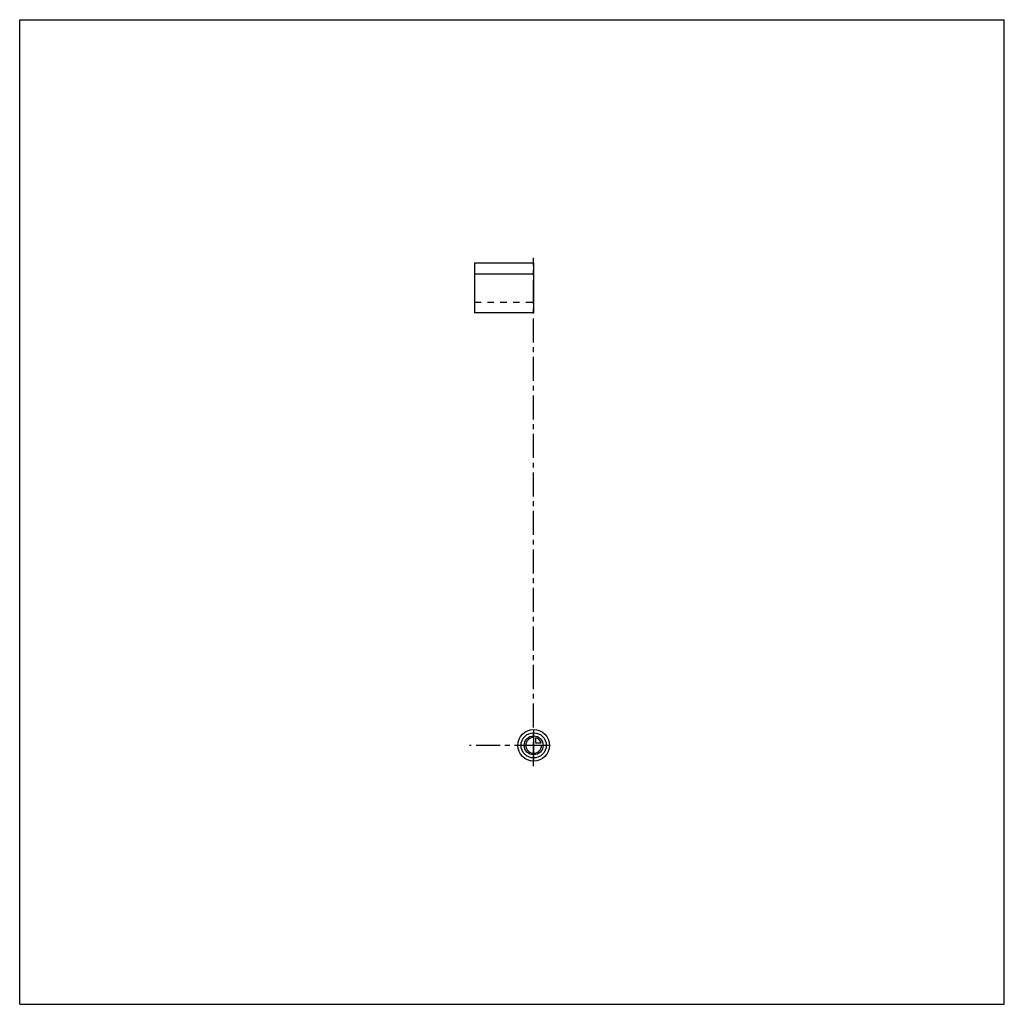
# Model space of a CAD drawing. Header units: millimetres. Extents: x 0 to 1000, y 0 to 1000.
import ezdxf

# ---------------------------------------------------------------- set-up
doc = ezdxf.new("R2010")
doc.units = ezdxf.units.MM
doc.header["$LTSCALE"] = 65.185185
doc.linetypes.add('CENTER', pattern=[0.6, 0.375, -0.075, 0.075, -0.075])
doc.linetypes.add('HIDDEN', pattern=[0.2, 0.1, -0.1])
doc.layers.get('0').update_dxf_attribs({"linetype": 'CONTINUOUS'})
for name, color, linetype in [('ACHSEN_S', 7, 'CONTINUOUS'), ('KOERPER', 7, 'CONTINUOUS'), ('KURVEN', 7, 'CONTINUOUS')]:
    doc.layers.add(name, color=color, linetype=linetype)

msp = doc.modelspace()

# ---------------------------------------------------------------- linework, layer by layer
at = {"color": 7, "linetype": 'CONTINUOUS'}
for p, q in [((0, 0), (0, 1000)), ((0, 1000), (1000, 1000)), ((1000, 0), (1000, 1000)), ((0, 0), (1000, 0))]:
    msp.add_line(p, q, dxfattribs=at)
at = {"layer": 'ACHSEN_S', "color": 40, "linetype": 'CENTER'}
msp.add_line((522, 242), (522, 758), dxfattribs=at)
at = {"layer": 'KOERPER', "color": 7, "linetype": 'CONTINUOUS'}
for p, q in [((462, 753), (462, 702.4)), ((462, 753), (522, 753)), ((522, 753), (522, 702.4)), ((522, 741.4), (462, 741.4)), ((522, 702.4), (462, 702.4))]:
    msp.add_line(p, q, dxfattribs=at)
at = {"layer": 'KOERPER', "color": 8, "linetype": 'HIDDEN'}
msp.add_line((462, 713), (522, 713), dxfattribs=at)
at = {"layer": 'KOERPER', "color": 40, "linetype": 'CENTER'}
msp.add_line((527, 263), (457, 263), dxfattribs=at)
at = {"layer": 'KURVEN', "color": 40, "linetype": 'CONTINUOUS'}
for p, q in [((522, 279), (522, 247)), ((524.2, 265.2), (524.2, 270.7)), ((538, 263), (506, 263)), ((529.7, 265.2), (524.2, 265.2))]:
    msp.add_line(p, q, dxfattribs=at)
for radius in [16, 12.8, 9.6]:
    msp.add_circle((522, 263), radius, dxfattribs=at)
for start, end in [(90, 360), (15.962, 74.038)]:
    msp.add_arc((522, 263), 8, start, end, dxfattribs=at)

doc.saveas('drawing.dxf')
